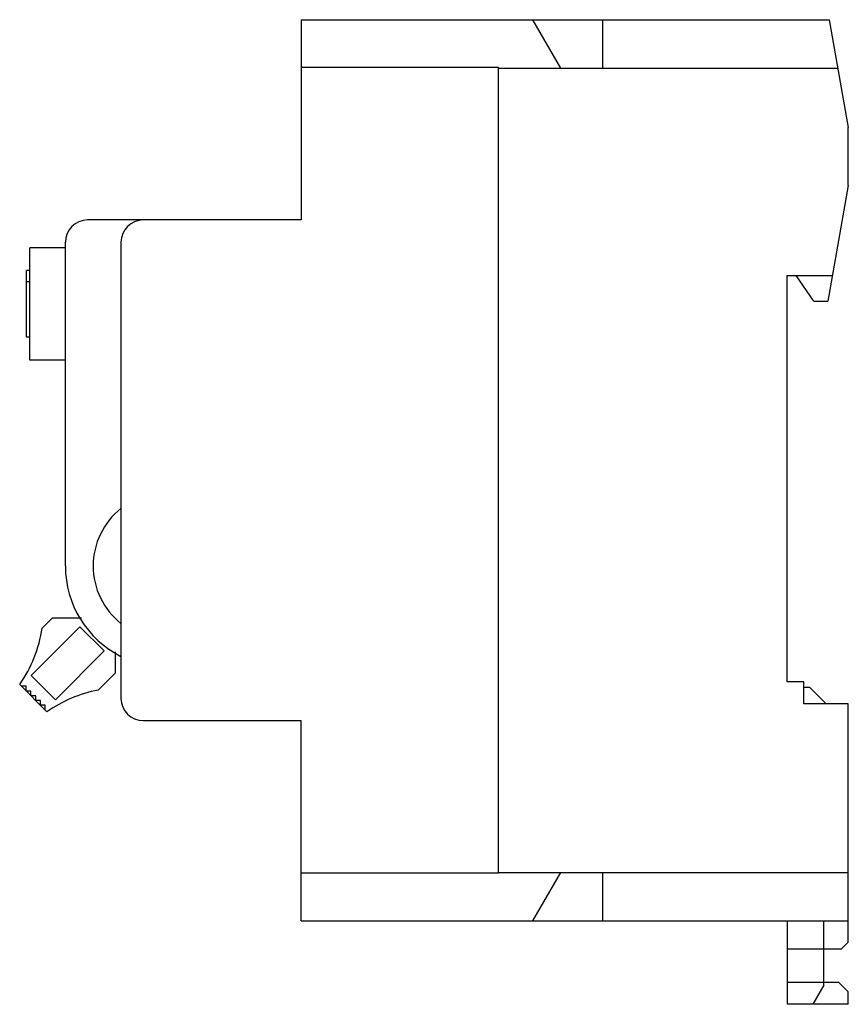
# Model space of a CAD drawing. Header units: millimetres. Extents: x 10.7 to 85.2, y 22.3 to 110.8.
import ezdxf

# ---------------------------------------------------------------- set-up
doc = ezdxf.new("R2010")
doc.units = ezdxf.units.MM
doc.header["$LTSCALE"] = 8.682565
doc.layers.get('0').update_dxf_attribs({"linetype": 'CONTINUOUS'})

msp = doc.modelspace()

# ---------------------------------------------------------------- linework, layer by layer
at = {"color": 7, "linetype": 'CONTINUOUS'}
for p, q in [((35.959, 110.849), (35.959, 92.849)), ((35.959, 110.849), (83.448, 110.849)), ((56.759, 110.849), (59.27, 106.499)), ((63.059, 110.849), (63.059, 106.499)), ((83.448, 110.849), (85.159, 101.149)), ((53.709, 106.549), (35.959, 106.549)), ((53.709, 34.149), (53.709, 106.549)), ((53.709, 106.499), (84.215, 106.499)), ((85.159, 95.949), (85.159, 101.149)), ((85.159, 95.949), (83.325, 85.549)), ((35.959, 92.849), (16.759, 92.849)), ((11.559, 80.249), (11.559, 90.349)), ((14.759, 90.349), (11.559, 90.349)), ((14.759, 61.749), (14.759, 90.849)), ((19.759, 90.849), (19.759, 49.849)), ((11.259, 82.299), (11.259, 88.299)), ((11.559, 88.299), (11.259, 88.299)), ((79.659, 87.849), (83.73, 87.849)), ((79.659, 51.349), (79.659, 87.849)), ((82.069, 85.549), (80.459, 87.849)), ((11.559, 87.299), (11.259, 87.299)), ((82.069, 85.549), (83.325, 85.549)), ((11.559, 82.299), (11.259, 82.299)), ((14.759, 80.249), (11.559, 80.249)), ((12.677, 56.163), (13.596, 57.082)), ((13.596, 57.082), (16.225, 57.082)), ((16.065, 56.29), (11.681, 51.906)), ((18.243, 54.112), (16.065, 56.29)), ((13.859, 49.728), (18.243, 54.112)), ((19.233, 54.026), (19.233, 52.113)), ((11.681, 51.906), (13.859, 49.728)), ((19.233, 52.113), (17.708, 50.587)), ((81.159, 51.349), (79.659, 51.349)), ((81.159, 49.349), (81.159, 51.349)), ((13.106, 48.643), (10.652, 51.097)), ((11.243, 50.93), (10.819, 50.93)), ((11.243, 50.506), (11.243, 50.93)), ((11.667, 50.506), (11.243, 50.506)), ((11.667, 50.082), (11.667, 50.506)), ((81.159, 50.849), (81.659, 50.849)), ((81.659, 50.849), (83.159, 49.349)), ((12.091, 50.082), (11.667, 50.082)), ((12.091, 49.658), (12.091, 50.082)), ((12.516, 49.658), (12.091, 49.658)), ((12.516, 49.233), (12.516, 49.658)), ((12.94, 49.233), (12.516, 49.233)), ((12.94, 48.809), (12.94, 49.233)), ((85.159, 49.349), (81.159, 49.349)), ((85.159, 27.949), (85.159, 49.349)), ((21.759, 47.849), (35.959, 47.849)), ((35.959, 29.849), (35.959, 47.849)), ((53.709, 34.149), (35.959, 34.149)), ((53.709, 34.199), (85.159, 34.199)), ((59.27, 34.199), (56.759, 29.849)), ((63.059, 34.199), (63.059, 29.849)), ((35.959, 29.849), (85.159, 29.849)), ((79.659, 29.849), (79.659, 22.349)), ((82.959, 24.081), (82.959, 29.849)), ((85.159, 27.949), (84.559, 27.349)), ((79.659, 27.349), (84.559, 27.349)), ((79.659, 24.349), (82.959, 24.349)), ((82.959, 24.081), (81.959, 22.349)), ((82.959, 24.35), (84.29, 24.35)), ((84.29, 24.35), (85.159, 23.481)), ((85.159, 22.349), (85.159, 23.481)), ((85.159, 22.349), (79.659, 22.349))]:
    msp.add_line(p, q, dxfattribs=at)
for centre, radius, start, end in [((16.759, 90.849), 2, 90, 180), ((21.759, 90.849), 2, 90, 180), ((23.859, 61.749), 6.6, 128.4047, 231.5953), ((23.859, 61.749), 9.1, 180, 243.22106), ((0.813, 57.966), 12, 325.07866, 351.35799), ((19.976, 38.804), 12, 100.89431, 124.92134), ((21.759, 49.849), 2, 180, 270)]:
    msp.add_arc(centre, radius, start, end, dxfattribs=at)

doc.saveas('drawing.dxf')
